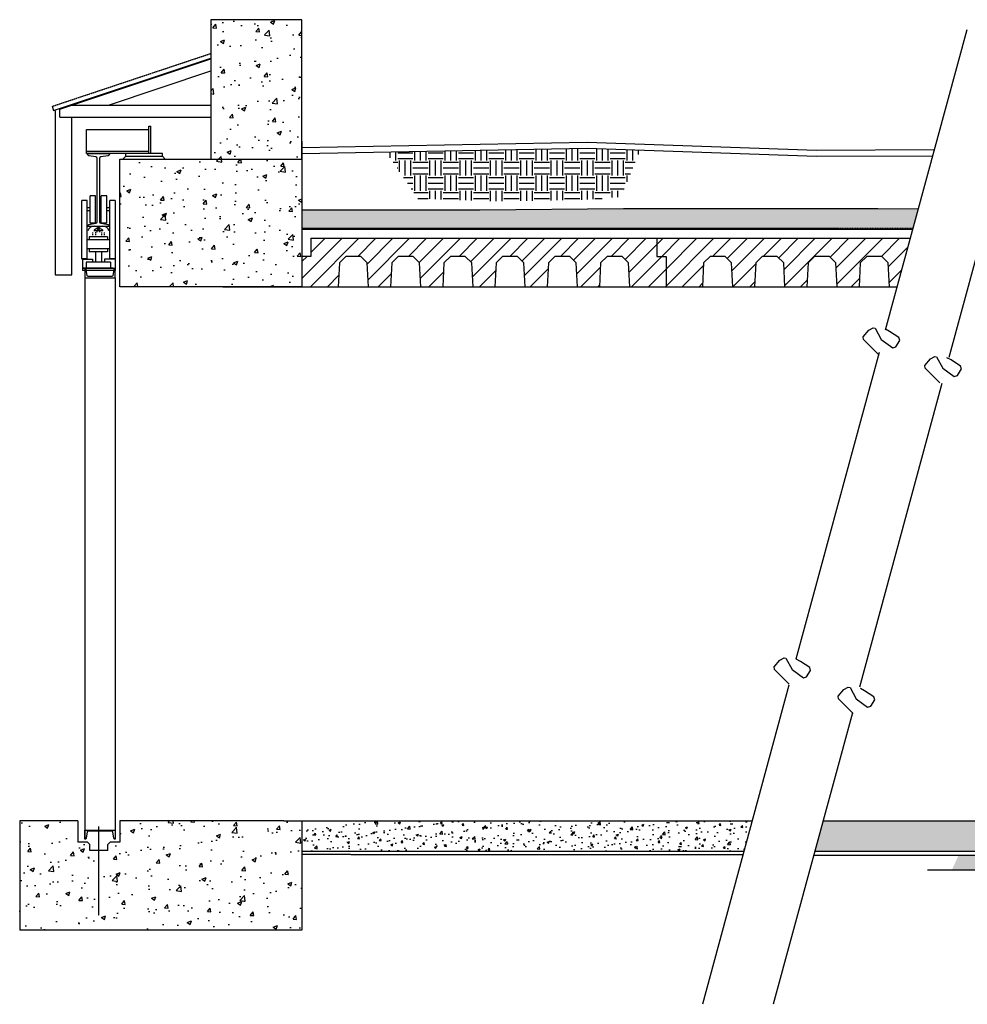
# Model space of a CAD drawing. Header units: millimetres. Extents: x 2767 to 102131, y 0 to 60272.
# Tile 4 of 5: x 82273 to 90205, y 23123 to 31363. Entities that reach past the tile are written whole.
import ezdxf

# ---------------------------------------------------------------- set-up
doc = ezdxf.new("R2010")
doc.units = ezdxf.units.MM
for name, pattern in [('CENTER2', [1.125, 0.75, -0.125, 0.125, -0.125]), ('HIDDEN', [0.375, 0.25, -0.125]), ('HIDDEN2', [0.1875, 0.125, -0.0625])]:
    doc.linetypes.add(name, pattern=pattern)
for name, color, linetype in [('S-SECT-CNTR', 1, 'CENTER2'), ('S-SECT-CONC', 3, 'Continuous'), ('S-SECT-MBND', 1, 'Continuous'), ('S-SECT-PATT', 1, 'Continuous'), ('S-STRL-MISC', 4, 'Continuous'), ('S2', 7, 'Continuous')]:
    doc.layers.add(name, color=color, linetype=linetype)
pattern_1 = [(50, (82905.65, 11770.02), (358.63, -31.376), [37.5, -412.5]), (355, (82905.65, 11770.02), (-69.376, 376.096), [30, -330]), (100.4514, (82935.54, 11767.4), (289.2547, 344.72), [31.87, -350.571]), (46.1842, (82905.65, 11870.02), (533.621, -82.76), [56.25, -618.75]), (96.6356, (82950.1, 11863.13), (467.331, 487.059), [47.805, -525.856]), (351.1842, (82905.65, 11870), (467.331, 487.06), [45, -495]), (21, (82955.65, 11845.02), (298.4535, -201.3094), [37.5, -412.5]), (326, (82955.65, 11845.02), (121.658, 362.575), [30, -330]), (71.4514, (82980.52, 11828.25), (420.1113, 161.265), [31.87, -350.571]), (37.5, (82905.65, 11770.02), (6.0799, 166.4469), [0, -326, 0, -335, 0, -331.25]), (7.5, (82905.65, 11770.02), (131.5348, 197.2059), [0, -191, 0, -318.5, 0, -126.25]), (327.5, (82794.15, 11770.02), (266.9112, -11.2774), [0, -125, 0, -390, 0, -517.5]), (317.5, (82744.15, 11770.02), (291.593, 50.0525), [0, -162.5, 0, -259, 0, -367.5])]
pattern_2 = [(45, (82905.65, 11770.02), (-70.7107, 70.7107), [])]

msp = doc.modelspace()

# ---------------------------------------------------------------- hatches: boundary and pattern name
at = {"layer": 'S-SECT-PATT'}
h = msp.add_hatch(dxfattribs=at)
h.set_pattern_fill('AR-CONC', color=1, scale=50, style=0)
h.set_pattern_definition(pattern_1)
h.paths.add_polyline_path([(84635.2, 31362.7), (83873.2, 31362.7), (83873.2, 30194.7), (84635.2, 30194.7)])
h = msp.add_hatch(dxfattribs=at)
h.set_pattern_fill('EARTH', color=1, scale=507.998984, style=0)
h.set_pattern_definition([(0, (84040.03, 15088), (126.9997, 126.9997), [126.9997, -126.9997]), (0, (84040.03, 15135.63), (126.9997, 126.9997), [126.9997, -126.9997]), (0, (84040.03, 15183.26), (126.9997, 126.9997), [126.9997, -126.9997]), (90, (84055.9, 15199.13), (-126.9997, 126.9997), [126.9997, -126.9997]), (90, (84103.53, 15199.13), (-126.9997, 126.9997), [126.9997, -126.9997]), (90, (84151.15, 15199.13), (-126.9997, 126.9997), [126.9997, -126.9997])])
h.paths.add_polyline_path([(87468.1, 30271.4), (87023.6, 30287), (85340.6, 30255.7), (85605.7, 29866.8), (86228.7, 29842.6), (86969, 29854.7), (87304.7, 29879)])
h = msp.add_hatch(dxfattribs=at)
h.set_pattern_fill('AR-CONC', color=1, scale=50, style=0)
h.set_pattern_definition(pattern_1)
h.paths.add_polyline_path([(84635.2, 30194.7), (83111.2, 30194.7), (83111.2, 29127.7), (84635.2, 29127.7)])
h = msp.add_hatch(dxfattribs=at)
h.set_pattern_fill('AR-SAND', color=1, scale=2, angle=45, style=0)
h.paths.add_polyline_path([(89792.4, 29777.6), (89456.2, 29779.1), (87325.9, 29779.1), (86125.2, 29769.3), (84635.2, 29769.3), (84635.2, 29617.2), (89748.9, 29617.2)])
h = msp.add_hatch(dxfattribs=at)
h.set_pattern_fill('ANSI31', color=1, scale=800, style=0)
h.set_pattern_definition(pattern_2)
h.paths.add_polyline_path([(87607.2, 29381.7), (87607.2, 29533.7), (84711.2, 29533.7), (84711.2, 29381.7), (84635.2, 29381.7), (84635.2, 29127.7), (84939.2, 29127.7), (84949.7, 29327.8), (85003.6, 29381.7), (85128.8, 29381.7), (85182.7, 29327.8), (85193.2, 29127.7), (85376.4, 29127.7), (85386.9, 29327.8), (85440.8, 29381.7), (85566, 29381.7), (85619.9, 29327.8), (85630.4, 29127.7), (85813.6, 29127.7), (85824.1, 29327.8), (85878, 29381.7), (86003.2, 29381.7), (86057.1, 29327.8), (86067.6, 29127.7), (86250.8, 29127.7), (86261.3, 29327.8), (86315.2, 29381.7), (86440.4, 29381.7), (86494.3, 29327.8), (86504.8, 29127.7), (86688, 29127.7), (86698.5, 29327.8), (86752.4, 29381.7), (86877.6, 29381.7), (86931.5, 29327.8), (86942, 29127.7), (87125.2, 29127.7), (87135.7, 29327.8), (87189.6, 29381.7), (87314.8, 29381.7), (87368.7, 29327.8), (87379.2, 29127.7), (87683.2, 29127.7), (87683.2, 29381.7)])
h = msp.add_hatch(dxfattribs=at)
h.set_pattern_fill('ANSI31', color=1, scale=800, style=0)
h.set_pattern_definition(pattern_2)
h.paths.add_polyline_path([(89616.1, 29127.7), (89726.3, 29533.7), (87607.2, 29533.7), (87607.2, 29381.7), (87683.2, 29381.7), (87683.2, 29127.7), (87987.2, 29127.7), (87997.7, 29327.8), (88051.6, 29381.7), (88176.8, 29381.7), (88230.7, 29327.8), (88241.2, 29127.7), (88424.4, 29127.7), (88434.9, 29327.8), (88488.8, 29381.7), (88614, 29381.7), (88667.9, 29327.8), (88678.4, 29127.7), (88861.6, 29127.7), (88872.1, 29327.8), (88926, 29381.7), (89051.2, 29381.7), (89105.1, 29327.8), (89115.6, 29127.7), (89298.8, 29127.7), (89309.3, 29327.8), (89363.2, 29381.7), (89488.4, 29381.7), (89542.3, 29327.8), (89552.8, 29127.7)])
h = msp.add_hatch(dxfattribs=at)
h.set_pattern_fill('AR-CONC', color=1, scale=50, style=0)
h.set_pattern_definition(pattern_1)
h.paths.add_polyline_path([(82860.2, 24410.7), (82860.2, 24461.7), (82841.2, 24480.7), (82761.2, 24480.7), (82761.2, 24657.7), (82273.2, 24657.7), (82273.2, 23742.7), (84635.2, 23742.7), (84635.2, 24657.7), (84482.8, 24657.7), (83111.2, 24657.7), (83111.2, 24480.7), (83031.2, 24480.7), (83012.2, 24461.7), (83012.2, 24410.7)])
h = msp.add_hatch(dxfattribs=at)
h.set_pattern_fill('AR-CONC', color=256)
h.paths.add_polyline_path([(88403.3, 24657.7), (84635.2, 24657.7), (84635.2, 24403.7), (88334.4, 24403.7)])
h = msp.add_hatch(dxfattribs=at)
h.set_pattern_fill('AR-CONC', color=256)
h.paths.add_polyline_path([(97442.1, 24657.7), (88997.4, 24657.7), (88928.5, 24403.7), (97442.1, 24403.7)])
h = msp.add_hatch(dxfattribs=at)
h.set_pattern_fill('STONES', color=1, scale=99.9998, style=0)
h.set_pattern_definition([(0, (73364.54, 13920.2), (0, 99.9998), [5, -14.99997, 5, -74.99985]), (0, (73389.54, 13930.2), (0, 99.9998), [5, -94.9998]), (0, (73339.54, 13940.2), (0, 99.9998), [10, -89.9998]), (0, (73314.54, 13945.2), (0, 99.9998), [14.99997, -84.99983]), (0, (73364.54, 13950.2), (0, 99.9998), [9.99998, -9.99998, 14.99997, -64.99987]), (0, (73359.54, 13965.2), (0, 99.9998), [14.99997, -84.99983]), (0, (73334.54, 13970.2), (0, 99.9998), [14.99997, -34.99993, 14.99997, -34.99993]), (0, (73314.54, 13985.2), (0, 99.9998), [14.99997, -5, 5, -74.99985]), (0, (73379.54, 13995.2), (0, 99.9998), [5, -94.9998]), (0, (73359.54, 14005.2), (0, 99.9998), [10, -89.9998]), (90, (73294.54, 14010.2), (-99.9998, 6e-15), [10, -89.9998]), (90, (73304.54, 13940.2), (-99.9998, 6e-15), [5, -9.99998, 14.99997, -69.99986]), (90, (73329.54, 13950.2), (-99.9998, 6e-15), [19.99996, -5, 5, -69.99986]), (90, (73344.54, 13975.2), (-99.9998, 6e-15), [14.99997, -84.99983]), (90, (73349.54, 13930.2), (-99.9998, 6e-15), [10, -89.9998]), (90, (73354.54, 14010.2), (-99.9998, 6e-15), [10, -89.9998]), (90, (73359.54, 13950.2), (-99.9998, 6e-15), [9.99998, -49.9999, 5, -34.99993]), (90, (73374.54, 14000.2), (-99.9998, 6e-15), [5, -5, 5, -84.99983]), (90, (73379.54, 13955.2), (-99.9998, 6e-15), [9.99998, -14.99997, 9.99998, -64.99987]), (90, (73384.54, 13930.2), (-99.9998, 6e-15), [10, -89.9998]), (45, (73299.54, 13930.2), (1e-14, 99.9998), [14.14207, -28.28421, 21.21316, -77.78163]), (45, (73294.54, 13930.2), (1e-14, 99.9998), [14.1421, -127.27897]), (45, (73349.54, 13940.2), (1e-14, 99.9998), [14.1421, -127.27897]), (45, (73339.54, 13990.2), (1e-14, 99.9998), [14.1421, -127.27897]), (45, (73384.54, 13940.2), (1e-14, 99.9998), [14.1421, -127.27897]), (45, (73299.54, 13950.2), (1e-14, 99.9998), [7.07105, -134.35]), (45, (73309.54, 13980.2), (1e-14, 99.9998), [7.07105, -134.35]), (45, (73319.54, 13945.2), (1e-14, 99.9998), [7.07105, -134.35]), (45, (73329.54, 13980.2), (1e-14, 99.9998), [7.07105, -134.35]), (45, (73359.54, 13960.2), (1e-14, 99.9998), [7.07105, -134.35]), (45, (73359.54, 14015.2), (1e-14, 99.9998), [7.07105, -134.35]), (45, (73369.54, 14005.2), (1e-14, 99.9998), [7.07105, -134.35]), (45, (73374.54, 13950.2), (1e-14, 99.9998), [7.07105, -134.35]), (45, (73379.54, 13925.2), (1e-14, 99.9998), [7.07105, -134.35]), (45, (73379.54, 13965.2), (1e-14, 99.9998), [7.07105, -134.35]), (45, (73379.54, 14015.2), (1e-14, 99.9998), [7.07105, -134.35]), (45, (73384.54, 13995.2), (1e-14, 99.9998), [7.07105, -134.35]), (135, (73364.54, 14005.2), (-99.9998, 1e-14), [7.07105, -134.35]), (135, (73374.54, 14015.2), (-99.9998, 1e-14), [7.07105, -134.35]), (135, (73379.54, 13995.2), (-99.9998, 1e-14), [7.07105, -134.35]), (135, (73394.54, 14015.2), (-99.9998, 1e-14), [7.07105, -134.35]), (135, (73344.54, 13980.2), (-99.9998, 1e-14), [7.07105, -134.35]), (135, (73334.54, 13970.2), (-99.9998, 1e-14), [7.07105, -134.35]), (135, (73304.54, 13945.2), (-99.9998, 1e-14), [7.07105, -134.35]), (135, (73314.54, 13945.2), (-99.9998, 1e-14), [7.07105, -134.35]), (135, (73324.54, 13980.2), (-99.9998, 1e-14), [7.07105, -134.35]), (135, (73304.54, 13965.2), (-99.9998, 1e-14), [7.07105, -134.35]), (135, (73364.54, 13950.2), (-99.9998, 1e-14), [7.07105, -134.35]), (135, (73379.54, 13960.2), (-99.9998, 1e-14), [7.07105, -134.35]), (135, (73384.54, 13940.2), (-99.9998, 1e-14), [7.07105, -134.35]), (135, (73384.54, 13950.2), (-99.9998, 1e-14), [7.07105, -134.35]), (135, (73389.54, 13930.2), (-99.9998, 1e-14), [7.07105, -134.35]), (135, (73309.54, 13990.2), (-99.9998, 1e-14), [14.1421, -127.27897]), (135, (73359.54, 13960.2), (-99.9998, 1e-14), [14.1421, -127.27897]), (135, (73354.54, 13925.2), (-99.9998, 1e-14), [35.35527, -106.0658]), (26.56505, (73294.54, 13970.2), (99.9998, 4e-08), [11.18, -212.42637]), (26.56505, (73309.54, 13940.2), (99.9998, 4e-08), [11.18, -212.42637]), (26.56505, (73329.54, 13985.2), (99.9998, 4e-08), [11.18, -212.42637]), (26.56505, (73369.54, 13920.2), (99.9998, 4e-08), [11.18, -212.42637]), (26.56505, (73354.54, 13945.2), (99.9998, 4e-08), [11.18, -212.42637]), (26.56505, (73364.54, 13965.2), (99.9998, 4e-08), [11.18, -212.42637]), (26.56505, (73349.54, 14000.2), (99.9998, 4e-08), [11.18, -212.42637]), (26.56505, (73384.54, 13995.2), (99.9998, 4e-08), [11.18, -212.42637]), (63.43495, (73304.54, 13970.2), (4e-08, 99.9998), [11.18, -212.42637]), (63.43495, (73304.54, 13975.2), (4e-08, 99.9998), [11.18, -212.42637]), (63.43495, (73344.54, 13990.2), (4e-08, 99.9998), [22.35996, -201.2464]), (63.43495, (73379.54, 13985.2), (4e-08, 99.9998), [11.18, -212.42637]), (63.43495, (73374.54, 13970.2), (4e-08, 99.9998), [11.18, -212.42637]), (63.43495, (73324.54, 13950.2), (4e-08, 99.9998), [11.18, -212.42637]), (63.43495, (73374.54, 14005.2), (4e-08, 99.9998), [11.18, -212.42637]), (63.43495, (73389.54, 14000.2), (4e-08, 99.9998), [11.18, -212.42637]), (116.56505, (73299.54, 14000.2), (-4e-08, 99.9998), [11.18, -212.42637]), (116.56505, (73354.54, 13920.2), (-4e-08, 99.9998), [11.18, -212.42637]), (116.56505, (73309.54, 13985.2), (-4e-08, 99.9998), [11.18, -212.42637]), (116.56505, (73384.54, 13975.2), (-4e-08, 99.9998), [11.18, -212.42637]), (116.56505, (73349.54, 13970.2), (-4e-08, 99.9998), [11.18, -212.42637]), (116.56505, (73379.54, 13990.2), (-4e-08, 99.9998), [11.18, -212.42637]), (116.56505, (73329.54, 13970.2), (-4e-08, 99.9998), [11.18, -212.42637]), (116.56505, (73309.54, 13950.2), (-4e-08, 99.9998), [11.18, -212.42637]), (153.43495, (73304.54, 13995.2), (-99.9998, 4e-08), [11.18, -212.42637]), (153.43495, (73339.54, 13940.2), (-99.9998, 4e-08), [11.18, -212.42637]), (153.43495, (73319.54, 13985.2), (-99.9998, 4e-08), [11.18, -212.42637]), (153.43495, (73379.54, 13945.2), (-99.9998, 4e-08), [11.18, -212.42637]), (153.43495, (73364.54, 13920.2), (-99.9998, 4e-08), [11.18, -212.42637]), (153.43495, (73374.54, 14000.2), (-99.9998, 4e-08), [11.18, -212.42637]), (153.43495, (73359.54, 13965.2), (-99.9998, 4e-08), [11.18, -212.42637]), (153.43495, (73304.54, 13995.2), (-99.9998, 4e-08), [11.18, -212.42637]), (153.43495, (73394.54, 13970.2), (-99.9998, 4e-08), [11.18, -212.42637]), (243.43495, (73299.54, 13930.2), (-4e-08, -99.9998), [11.18, -212.42637])])
h.paths.add_polyline_path([(91289.2, 24371.1), (90132.6, 24371.7), (90074.3, 24244.4), (91231.1, 24244.4)])

# ---------------------------------------------------------------- linework, layer by layer
at = {"layer": 'S-SECT-CNTR', "color": 1}
msp.add_line((82936.2, 23865.8), (82936.2, 24611.9), dxfattribs=at)
at = {"layer": 'S-SECT-CONC', "color": 1}
for p, q in [((84635.2, 31362.7), (83873.2, 31362.7)), ((83873.2, 31362.7), (83873.2, 30194.7)), ((84635.2, 30194.7), (84635.2, 31362.7)), ((84635.2, 30346.9), (84635.2, 29127.7)), ((83111.2, 29127.7), (83111.2, 30194.7)), ((83111.2, 30194.7), (84635.2, 30194.7)), ((84635.2, 29609.7), (89746.9, 29609.7)), ((84711.2, 29533.7), (84711.2, 29381.7)), ((84711.2, 29381.7), (84635.2, 29381.7)), ((84635.2, 29127.7), (83111.2, 29127.7)), ((83974.6, 29127.7), (84635.2, 29127.7)), ((84635.2, 29127.7), (89616.1, 29127.7)), ((82761.2, 24657.7), (82273.2, 24657.7)), ((82273.2, 24657.7), (82273.2, 23742.7)), ((82761.2, 24657.7), (82761.2, 24480.7)), ((84482.8, 24657.7), (83111.2, 24657.7)), ((83111.2, 24657.7), (83111.2, 24480.7)), ((84482.8, 24657.7), (88403.3, 24657.7)), ((84635.2, 24657.7), (84635.2, 23742.7)), ((88997.4, 24657.7), (97442.1, 24657.7)), ((82841.2, 24480.7), (82761.2, 24480.7)), ((82860.2, 24461.7), (82841.2, 24480.7)), ((83012.2, 24461.7), (83031.2, 24480.7)), ((83111.2, 24480.7), (83031.2, 24480.7)), ((82860.2, 24410.7), (82860.2, 24461.7)), ((83012.2, 24410.7), (82860.2, 24410.7)), ((83012.2, 24410.7), (83012.2, 24461.7)), ((84635.2, 24403.7), (88334.4, 24403.7)), ((88928.5, 24403.7), (97442.1, 24403.7)), ((84635.2, 23742.7), (82273.2, 23742.7))]:
    msp.add_line(p, q, dxfattribs=at)
at = {"layer": 'S-SECT-CONC', "color": 1, "linetype": 'Continuous'}
for p, q in [((90199.5, 31277.9), (89517.4, 28763.8)), ((90793.6, 31277.9), (90049.9, 28537)), ((89467, 28578.1), (88770.5, 26011.1)), ((89990.4, 28317.6), (89301.3, 25777.7)), ((88711.6, 25793.8), (87987, 23123.2)), ((89242.9, 25562.6), (88581.1, 23123.2))]:
    msp.add_line(p, q, dxfattribs=at)
at = {"layer": 'S-SECT-CONC', "color": 1, "linetype": 'HIDDEN2'}
msp.add_line((84635.2, 29617.2), (89748.9, 29617.2), dxfattribs=at)
at = {"layer": 'S-SECT-CONC', "color": 1}
msp.add_lwpolyline([(82840.2, 29631.7), (82840.2, 29635.8, -0.366629), (82851.1, 29648.7), (82911.8, 29658.8, 0.366629), (82922.7, 29671.6), (82922.7, 30201.8, 0.366629), (82911.8, 30214.7), (82851.1, 30224.8, -0.366629), (82840.2, 30237.6), (82840.2, 30241.7), (83024.2, 30241.7), (83024.2, 30237.6, -0.366629), (83013.3, 30224.8), (82952.6, 30214.7, 0.366629), (82941.7, 30201.8), (82941.7, 29671.6, 0.366629), (82952.6, 29658.8), (83013.3, 29648.7, -0.366629), (83024.2, 29635.8), (83024.2, 29631.7)], format="xyb", close=True, dxfattribs=at)
for points in [[(84711.2, 29533.7), (89726.3, 29533.7)], [(87607.2, 29533.7), (87607.2, 29381.7), (87683.2, 29381.7), (87683.2, 29127.7)], [(85193.2, 29127.7), (85182.7, 29327.8), (85128.8, 29381.7), (85003.6, 29381.7), (84949.7, 29327.8), (84939.2, 29127.7)], [(85630.4, 29127.7), (85619.9, 29327.8), (85566, 29381.7), (85440.8, 29381.7), (85386.9, 29327.8), (85376.4, 29127.7)], [(86067.6, 29127.7), (86057.1, 29327.8), (86003.2, 29381.7), (85878, 29381.7), (85824.1, 29327.8), (85813.6, 29127.7)], [(86504.8, 29127.7), (86494.3, 29327.8), (86440.4, 29381.7), (86315.2, 29381.7), (86261.3, 29327.8), (86250.8, 29127.7)], [(86942, 29127.7), (86931.5, 29327.8), (86877.6, 29381.7), (86752.4, 29381.7), (86698.5, 29327.8), (86688, 29127.7)], [(87379.2, 29127.7), (87368.7, 29327.8), (87314.8, 29381.7), (87189.6, 29381.7), (87135.7, 29327.8), (87125.2, 29127.7)], [(88241.2, 29127.7), (88230.7, 29327.8), (88176.8, 29381.7), (88051.6, 29381.7), (87997.7, 29327.8), (87987.2, 29127.7)], [(88678.4, 29127.7), (88667.9, 29327.8), (88614, 29381.7), (88488.8, 29381.7), (88434.9, 29327.8), (88424.4, 29127.7)], [(89115.6, 29127.7), (89105.1, 29327.8), (89051.2, 29381.7), (88926, 29381.7), (88872.1, 29327.8), (88861.6, 29127.7)], [(89552.8, 29127.7), (89542.3, 29327.8), (89488.4, 29381.7), (89363.2, 29381.7), (89309.3, 29327.8), (89298.8, 29127.7)]]:
    msp.add_lwpolyline(points, dxfattribs=at)
at = {"layer": 'S-SECT-CONC', "color": 1, "linetype": 'Continuous'}
for points in [[(89458.7, 28563.6), (89337.3, 28685.1), (89333.8, 28709.4), (89380.6, 28763.3), (89417, 28783.2), (89432.7, 28780.6), (89484.7, 28685.1), (89580.1, 28615.7), (89606.2, 28624.4), (89639.7, 28679.4), (89632.2, 28702.5), (89554.1, 28754.6), (89519.4, 28771.9)], [(89974, 28324.1), (89852.6, 28445.6), (89849.1, 28469.9), (89896, 28523.7), (89932.4, 28543.7), (89948, 28541.1), (90000.1, 28445.6), (90095.5, 28376.2), (90121.5, 28384.8), (90155, 28439.9), (90147.5, 28463), (90069.5, 28515), (90034.8, 28532.4)], [(88712.5, 25802.1), (88591, 25923.6), (88587.5, 25947.9), (88634.4, 26001.8), (88670.8, 26021.7), (88686.4, 26019.1), (88738.5, 25923.6), (88833.9, 25854.2), (88859.9, 25862.9), (88893.4, 25917.9), (88885.9, 25941), (88807.9, 25993.1), (88773.2, 26010.4)], [(89249.3, 25556.8), (89127.9, 25678.3), (89124.3, 25702.5), (89171.2, 25756.4), (89207.6, 25776.3), (89223.3, 25773.7), (89275.3, 25678.3), (89370.7, 25608.8), (89396.7, 25617.5), (89430.3, 25672.5), (89422.8, 25695.6), (89344.7, 25747.7), (89310, 25765.1)]]:
    msp.add_lwpolyline(points, dxfattribs=at)
at = {"layer": 'S-SECT-MBND', "color": 1, "linetype": 'HIDDEN'}
msp.add_line((82545.8, 30638.2), (83873.2, 31080.6), dxfattribs=at)
at = {"layer": 'S-SECT-MBND', "color": 1}
for p, q in [((82557.4, 30603.2), (83873.2, 31041.8)), ((82608.4, 30613.5), (83873.2, 31035.1)), ((83016.4, 30648.7), (83873.2, 30934.3)), ((82545.8, 30638.2), (82557.4, 30603.2)), ((82570.4, 30601.2), (82570.4, 29228.7)), ((82608.4, 30546.7), (82608.4, 30613.5)), ((82693.8, 30648.7), (83873.2, 30648.7)), ((82608.4, 30546.7), (83873.2, 30546.7)), ((82710.4, 29228.7), (82710.4, 30546.7)), ((82831.2, 30241.7), (82831.2, 30444.7)), ((82831.2, 30444.7), (83355.2, 30444.7)), ((83355.2, 30241.7), (83355.2, 30470.7)), ((83355.2, 30470.7), (83371.2, 30470.7)), ((83371.2, 30241.7), (83371.2, 30470.7)), ((82831.2, 30262), (83355.2, 30262)), ((83467.2, 30241.7), (82831.2, 30241.7)), ((83162.2, 30219.7), (83162.2, 30241.7)), ((83467.2, 30219.7), (83467.2, 30241.7)), ((83162.2, 30219.7), (83137.2, 30194.7)), ((83162.2, 30219.7), (83467.2, 30219.7)), ((83467.2, 30219.7), (83492.2, 30194.7)), ((82836.9, 29850.7), (82792.5, 29850.7)), ((82792.5, 29362), (82792.5, 29850.7)), ((82836.9, 29362), (82836.9, 29850.7)), ((82908.4, 29888.9), (82862.3, 29888.9)), ((82862.3, 29660.3), (82862.3, 29888.9)), ((82908.4, 29660.3), (82908.4, 29888.9)), ((82956, 29660.3), (82956, 29888.9)), ((83002.1, 29888.9), (82956, 29888.9)), ((83002.1, 29660.3), (83002.1, 29888.9)), ((83027.5, 29362), (83027.5, 29850.7)), ((83071.8, 29850.7), (83027.5, 29850.7)), ((83071.8, 29850.7), (83071, 29264)), ((82862.3, 29787.3), (82836.9, 29787.3)), ((82862.3, 29761.9), (82836.9, 29761.9)), ((83027.5, 29787.3), (83002.1, 29787.3)), ((83027.5, 29761.9), (83002.1, 29761.9)), ((82908.4, 29660.3), (82862.3, 29660.3)), ((82881.4, 29581), (82881.4, 29574.5)), ((82970.3, 29596.8), (82894.1, 29596.8)), ((82906.8, 29584.1), (82906.8, 29574.5)), ((83002.1, 29660.3), (82956, 29660.3)), ((82957.6, 29581), (82957.6, 29574.5)), ((82983, 29574.5), (82983, 29581)), ((83027.5, 29520.6), (82836.9, 29520.6)), ((83008.4, 29546), (82856, 29546)), ((82856, 29546), (82856, 29520.6)), ((82881.4, 29567.9), (82881.4, 29561)), ((82881.4, 29554.7), (82881.4, 29546)), ((82906.8, 29567.9), (82906.8, 29561)), ((82906.8, 29554.7), (82906.8, 29546)), ((82957.6, 29567.9), (82957.6, 29561)), ((82957.6, 29554.7), (82957.6, 29546)), ((82983, 29561), (82983, 29567.9)), ((82983, 29546), (82983, 29554.7)), ((83008.4, 29546), (83008.4, 29520.6)), ((83027.5, 29444.4), (82836.9, 29444.4)), ((82856, 29444.4), (82856, 29419)), ((83008.4, 29419), (82856, 29419)), ((82906.8, 29419), (82906.8, 29333.3)), ((82957.6, 29419), (82957.6, 29333.3)), ((83008.4, 29444.4), (83008.4, 29419)), ((82836.9, 29362), (82792.5, 29362)), ((82793, 29358.7), (82881.4, 29358.7)), ((82798.9, 29358.7), (82798.9, 29263.4)), ((82830.6, 29333.3), (82830.6, 29282.5)), ((83033.8, 29333.3), (82830.6, 29333.3)), ((82881.4, 29358.7), (82881.4, 29333.3)), ((82983, 29358.7), (82983, 29333.3)), ((83072.3, 29358.7), (82983, 29358.7)), ((83071.9, 29362), (83027.5, 29362)), ((83033.8, 29333.3), (83033.8, 29282.5)), ((82798.9, 29282.5), (83053, 29282.5)), ((83072.3, 29264), (82798.9, 29263.4)), ((83053, 29282.5), (83072.3, 29282.6)), ((82570.4, 29228.7), (82710.4, 29228.7))]:
    msp.add_line(p, q, dxfattribs=at)
for centre, start, end in [((82894.1, 29584.1), 0, 167.18177), ((82932.2, 29565.1), 36.8699, 136.46927), ((82970.3, 29584.1), 12.81823, 180)]:
    msp.add_arc(centre, 50.8, start, end, dxfattribs=at)
at = {"layer": 'S-SECT-PATT', "color": 1}
msp.add_line((91496.2, 24244.4), (89872.2, 24244.4), dxfattribs=at)
at = {"layer": 'S-STRL-MISC', "color": 1}
for p, q in [((82819, 29279.7), (82819, 24504)), ((83073.2, 29203.7), (83073.2, 24581.7))]:
    msp.add_line(p, q, dxfattribs=at)
at = {"layer": 'S-STRL-MISC', "color": 1, "linetype": 'HIDDEN2'}
for p, q in [((84635.2, 24378.4), (88327.1, 24376.9)), ((88919.9, 24371.9), (97436.1, 24368.4))]:
    msp.add_line(p, q, dxfattribs=at)
at = {"layer": 'S-STRL-MISC', "color": 1}
for points in [[(84635.2, 30293.6), (87023.6, 30338), (88942, 30270.7), (89927.6, 30275.8)], [(84636.2, 30242.6), (87023.2, 30287), (88941.2, 30219.7), (89913.8, 30224.8)], [(89792.4, 29777.6), (89456.2, 29779.1), (87325.9, 29779.1), (86125.2, 29769.3), (84635.2, 29769.3)]]:
    msp.add_lwpolyline(points, dxfattribs=at)
for points in [[(82819, 29279.7), (82819, 29203.7), (83073.2, 29203.7), (83073.2, 29279.7), (83070.2, 29279.7, 0.414214), (83062.2, 29271.7), (83053.6, 29219.9, -0.366629), (83045.7, 29213.2), (82846.5, 29213.2, -0.366629), (82838.6, 29219.9), (82830, 29271.7, 0.414214), (82822, 29279.7)], [(82819, 24505.7), (82819, 24581.7), (83073.2, 24581.7), (83073.2, 24505.7), (83070.2, 24505.7, -0.414214), (83062.2, 24513.7), (83053.6, 24565.5, 0.366629), (83045.7, 24572.2), (82846.5, 24572.2, 0.366629), (82838.6, 24565.5), (82830, 24513.7, -0.414214), (82822, 24505.7)]]:
    msp.add_lwpolyline(points, format="xyb", close=True, dxfattribs=at)
at = {"layer": 'S2', "color": 1, "linetype": 'HIDDEN'}
msp.add_line((83059.2, 29282.5), (82805.2, 29282.5), dxfattribs=at)

doc.saveas('drawing.dxf')
